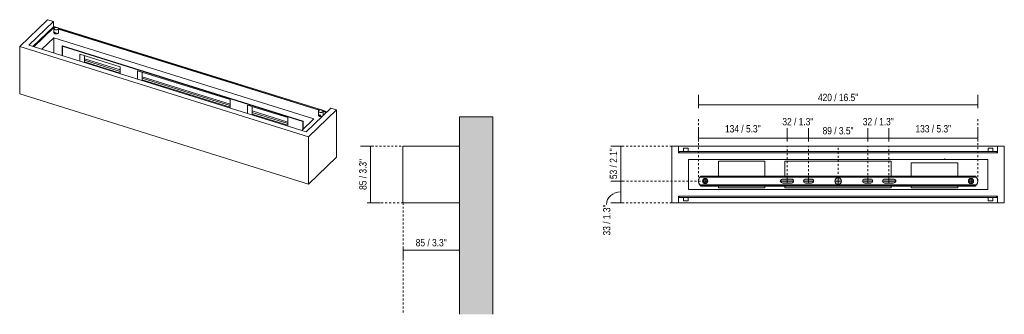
# Model space of a CAD drawing. Header units: millimetres. Extents: x -3409 to -1640, y 303 to 6876.
# Tile 1 of 2: x -3121 to -1640, y 303 to 746. Entities that reach past the tile are written whole.
import ezdxf

# ---------------------------------------------------------------- set-up
doc = ezdxf.new("R2010")
doc.units = ezdxf.units.MM
doc.linetypes.add('Dash', pattern=[6, 3, -3])
for name, color, linetype, lineweight in [('Cotas', 7, 'Continuous', 9), ('Cotas-5', 7, 'Continuous', 9), ('Elementos de detalle', 7, 'Continuous', 9), ('Lighthing Fixture Detail Wide Black', 7, 'Continuous', 20), ('Luminarias', 7, 'Continuous', 20), ('Muros', 7, 'Continuous', 9), ('Patrón de corte', 7, 'Continuous', 9), ('PREDETERMINADA_475', 7, 'Continuous', 9)]:
    doc.layers.add(name, color=color, linetype=linetype, lineweight=lineweight)
doc.layers.add('Lighthing Fixture Dim Grey Dash', color=7, linetype='Dash', lineweight=9, true_color=0xd2d2d2)
doc.layers.add('Lighthing Fixture Dim Grey SOL', color=7, linetype='Continuous', lineweight=9, true_color=0x5b5b5b)
doc.styles.add('Arial Narrow', font='ARIALN.TTF', dxfattribs={"height": 11})
doc.dimstyles.new('FARO_-_2_2mm_Arial_Narrow_mm_Inch_Left', dxfattribs={"dimscale": 304.8, "dimtxt": 11.257741, "dimasz": 0, "dimexe": 0.049213, "dimexo": 0.0625, "dimgap": 0.008202, "dimtad": 1, "dimdec": 0, "dimzin": 0, "dimdsep": 46, "dimtxsty": 'Arial Narrow', "dimblk1": 'NONE', "dimblk2": 'NONE', "dimsah": 1, "dimcen": 0.09, "dimadec": 0, "dimazin": 0, "dimtfac": 1, "dimtdec": 4, "dimtix": 1, "dimtmove": 0, "dimatfit": 3, "dimfxl": 0.016404, "dimfxlon": 1, "dimtvp": 1, "dimtolj": 1, "dimtzin": 0, "dimarcsym": 2})
doc.dimstyles.new('FARO_-_2_2mm_Arial_Narrow_mm_Inch_Left_1', dxfattribs={"dimscale": 304.8, "dimtxt": 11.257741, "dimasz": 0, "dimexe": 0.049213, "dimexo": 0.0625, "dimgap": 0.008202, "dimtad": 1, "dimdec": 0, "dimzin": 0, "dimdsep": 46, "dimtxsty": 'Arial Narrow', "dimblk1": 'NONE', "dimblk2": 'NONE', "dimsah": 1, "dimcen": 0.09, "dimadec": 0, "dimazin": 0, "dimtfac": 1, "dimtdec": 4, "dimtix": 1, "dimtmove": 2, "dimatfit": 3, "dimfxl": 0.016404, "dimfxlon": 1, "dimtvp": 1, "dimtolj": 1, "dimtzin": 0, "dimarcsym": 2})
doc.dimstyles.new('FARO_-_2_2mm_Arial_Narrow_mm_Inch_Left_2', dxfattribs={"dimscale": 304.8, "dimtxt": 11.257741, "dimasz": 0, "dimexe": 0.049213, "dimexo": 0.0625, "dimgap": 0.008202, "dimtad": 1, "dimdec": 0, "dimzin": 0, "dimdsep": 46, "dimtxsty": 'Arial Narrow', "dimblk1": 'NONE', "dimblk2": 'NONE', "dimsah": 1, "dimcen": 0.09, "dimadec": 0, "dimazin": 0, "dimtfac": 1, "dimtdec": 4, "dimtix": 1, "dimtmove": 1, "dimatfit": 3, "dimfxl": 0.016404, "dimfxlon": 1, "dimtvp": 1, "dimtolj": 1, "dimtzin": 0, "dimarcsym": 2})

# ---------------------------------------------------------------- blocks, each defined once
blk = doc.blocks.new('63422 - 63422 MILO 500 White wall lamp-633404-00 Isometrico PDF')
at = {"layer": 'Luminarias', "color": 9, "lineweight": 9, "true_color": 0xc0c0c0}
for p, q in [((-7509, 746.2), (-7551, 705.8)), ((-7537.4, 707.8), (-7500.3, 743.5)), ((-7509, 746.2), (-7500.3, 743.5)), ((-7500.3, 743.5), (-7500.3, 735.7)), ((-7499.9, 736.1), (-7531.3, 705.9)), ((-7495.3, 734.6), (-7499.9, 736.1)), ((-7499.7, 732.8), (-7499.7, 728.1)), ((-7097.2, 610.6), (-7493.7, 734.1)), ((-7492.7, 728.1), (-7492.7, 732.8)), ((-7551, 705.8), (-7116.5, 570.3)), ((-7551, 705.8), (-7551, 634.6)), ((-7120.2, 577.8), (-7537.4, 707.8)), ((-7116.5, 499.2), (-7551, 634.6)), ((-7083.1, 613.5), (-7120.2, 577.8)), ((-7116.5, 570.3), (-7074.4, 610.8)), ((-7101.6, 608.7), (-7101.6, 604)), ((-7088.9, 607.9), (-7095.7, 610.1)), ((-7094.6, 604), (-7094.6, 608.7)), ((-7083.1, 613.5), (-7074.4, 610.8)), ((-7074.4, 610.8), (-7074.4, 539.6)), ((-7116.5, 570.3), (-7116.5, 499.2)), ((-7074.4, 539.6), (-7116.5, 499.2))]:
    blk.add_line(p, q, dxfattribs=at)
at = {"layer": 'Luminarias', "color": 7, "lineweight": 9, "true_color": 0xefefef}
for p, q in [((-7500.3, 735.1), (-7530.8, 705.8)), ((-7529.9, 705.5), (-7499.9, 734.4)), ((-7500.3, 735.7), (-7500.3, 735.1)), ((-7499.8, 735), (-7500.3, 735.1)), ((-7499.9, 736.1), (-7499.9, 734.4)), ((-7499.9, 734.4), (-7499.8, 734.3)), ((-7498.2, 734.5), (-7499.8, 735)), ((-7499.7, 734.3), (-7498.8, 734)), ((-7499.7, 728.1), (-7499.7, 726.9)), ((-7498.6, 725.6), (-7499.2, 726)), ((-7497.9, 734.4), (-7498.2, 734.5)), ((-7492.8, 726.4), (-7493.1, 726)), ((-7099.9, 610.3), (-7492.7, 732.8)), ((-7492.7, 732.1), (-7100.7, 610)), ((-7492.7, 726.9), (-7492.7, 728.1)), ((-7492.7, 726.9), (-7492.7, 726.9)), ((-7517.8, 701.7), (-7499.6, 719.2)), ((-7499.6, 719.2), (-7108.5, 597.3)), ((-7499.6, 719.2), (-7499.6, 696)), ((-7497.1, 724.9), (-7496.5, 724.9)), ((-7496.5, 724.9), (-7496, 725)), ((-7487.1, 706.2), (-7486.6, 706.7)), ((-7125.2, 593.4), (-7487.1, 706.2)), ((-7487.1, 706.2), (-7487.1, 692.2)), ((-7486.6, 706.7), (-7124.6, 593.9)), ((-7089.7, 607.2), (-7094.6, 608.7)), ((-7094.6, 608.1), (-7090.2, 606.7)), ((-7108.5, 597.3), (-7126.7, 579.8)), ((-7125.2, 593.4), (-7124.6, 593.9)), ((-7125.2, 581.3), (-7125.2, 593.4)), ((-7124.6, 593.9), (-7124.6, 581.8)), ((-7101.6, 604), (-7101.6, 602.9)), ((-7100.5, 601.1), (-7100.1, 601)), ((-7094.6, 603.7), (-7094.6, 604)), ((-7094.6, 602.9), (-7094.6, 603.6))]:
    blk.add_line(p, q, dxfattribs=at)
at = {"layer": 'Luminarias', "color": 7, "lineweight": 9, "true_color": 0xfbfbfb}
for p, q in [((-7486.6, 692), (-7486.6, 706.7)), ((-7460.5, 683.9), (-7460.5, 694.4)), ((-7460.5, 694.4), (-7399.7, 675.5)), ((-7453.6, 692.3), (-7453.6, 681.7)), ((-7399.7, 675.5), (-7399.7, 664.9)), ((-7373.6, 656.8), (-7373.6, 669.4)), ((-7373.6, 669.4), (-7234.5, 626.1)), ((-7366.7, 667.3), (-7366.7, 654.6)), ((-7234.5, 626.1), (-7234.5, 613.4)), ((-7208.5, 605.3), (-7208.5, 618)), ((-7208.5, 618), (-7147.6, 599)), ((-7201.5, 615.8), (-7201.5, 603.1)), ((-7147.6, 599), (-7147.6, 586.3))]:
    blk.add_line(p, q, dxfattribs=at)
at = {"layer": 'Luminarias', "color": 9, "lineweight": 9, "true_color": 0xc0c0c0}
for points in [[(-7499.2, 733.7, 0), (-7499.5, 733.3, 0), (-7499.7, 732.8, 0), (-7499.5, 732.3, 0), (-7499.2, 731.8, 0), (-7498.6, 731.4, 0), (-7497.9, 731.1, 0), (-7497, 730.9, 0), (-7496.1, 730.9, 0), (-7495.2, 730.9, 0), (-7494.4, 731.1, 0), (-7493.7, 731.4, 0), (-7493.1, 731.8, 0)], [(-7493.1, 731.8, 0), (-7492.8, 732.3, 0), (-7492.7, 732.8, 0), (-7492.8, 733.3, 0), (-7493.1, 733.8, 0), (-7493.7, 734.1, 0), (-7494.4, 734.4, 0), (-7495.3, 734.6, 0), (-7496.2, 734.7, 0), (-7497.1, 734.6, 0), (-7497.9, 734.4, 0), (-7498.7, 734.1, 0), (-7499.2, 733.7, 0)], [(-7496, 726.7, 0), (-7496.5, 726.6, 0), (-7497.1, 726.5, 0), (-7497.6, 726.6, 0), (-7498.1, 726.7, 0), (-7498.6, 726.9, 0), (-7498.9, 727.1, 0), (-7499.1, 727.4, 0), (-7499.2, 727.6, 0)], [(-7101.2, 609.7, 0), (-7101.5, 609.2, 0), (-7101.6, 608.7, 0), (-7101.5, 608.2, 0), (-7101.2, 607.7, 0), (-7100.6, 607.4, 0), (-7099.9, 607, 0), (-7099, 606.9, 0), (-7098.1, 606.8, 0), (-7097.2, 606.9, 0), (-7096.4, 607.1, 0), (-7095.6, 607.4, 0), (-7095.1, 607.8, 0)], [(-7095.1, 607.8, 0), (-7094.7, 608.2, 0), (-7094.6, 608.7, 0), (-7094.8, 609.2, 0), (-7095.1, 609.7, 0), (-7095.7, 610.1, 0), (-7096.4, 610.4, 0), (-7097.2, 610.6, 0), (-7098.2, 610.6, 0), (-7099.1, 610.6, 0), (-7099.9, 610.4, 0), (-7100.6, 610.1, 0), (-7101.2, 609.7, 0)], [(-7098, 602.6, 0), (-7098.5, 602.5, 0), (-7099.1, 602.5, 0), (-7099.6, 602.5, 0), (-7100.1, 602.6, 0), (-7100.5, 602.8, 0), (-7100.9, 603, 0), (-7101.1, 603.3, 0), (-7101.2, 603.6, 0)]]:
    blk.add_polyline3d(points, dxfattribs=at)
at = {"layer": 'Luminarias', "color": 7, "lineweight": 9, "true_color": 0xefefef}
for points in [[(-7499.2, 726, 0), (-7499.5, 726.4, 0), (-7499.7, 726.9, 0), (-7499.7, 726.9, 0)], [(-7499.2, 726, 0), (-7499.1, 725.7, 0), (-7498.9, 725.4, 0), (-7498.6, 725.2, 0), (-7498.1, 725, 0), (-7497.6, 724.9, 0), (-7497.1, 724.9, 0)], [(-7493.1, 726, 0), (-7493.7, 725.6, 0), (-7494.4, 725.3, 0), (-7495.2, 725.1, 0), (-7496.1, 725, 0), (-7497, 725.1, 0), (-7497.9, 725.3, 0), (-7498.6, 725.6, 0)], [(-7492.7, 726.9, 0), (-7492.8, 726.4, 0), (-7492.8, 726.4, 0)], [(-7101.2, 601.9, 0), (-7101.5, 602.3, 0), (-7101.6, 602.8, 0), (-7101.6, 602.9, 0)], [(-7101.2, 601.9, 0), (-7101.1, 601.6, 0), (-7100.9, 601.4, 0), (-7100.6, 601.1, 0)], [(-7095.3, 601.7, 0), (-7095.6, 601.5, 0), (-7096.4, 601.2, 0), (-7097.2, 601, 0), (-7098.1, 600.9, 0), (-7099, 601, 0), (-7099.9, 601.2, 0), (-7100.6, 601.5, 0), (-7101.1, 601.9, 0)], [(-7100.1, 601, 0), (-7099.6, 600.8, 0), (-7099.3, 600.8, 0)], [(-7099.3, 600.8, 0), (-7099.1, 600.8, 0), (-7098.5, 600.8, 0), (-7098, 601, 0)], [(-7094.6, 602.9, 0), (-7094.7, 602.4, 0), (-7094.9, 602.1, 0)]]:
    blk.add_polyline3d(points, dxfattribs=at)
at = {"layer": 'PREDETERMINADA_475', "color": 7, "true_color": 0xf0f0f0}
for p, q in [((-7453.6, 687.5), (-7399.7, 670.7)), ((-7399.7, 670.7), (-7453.6, 687.5)), ((-7453.6, 685.4), (-7399.7, 668.6)), ((-7453.6, 685.4), (-7399.7, 668.6)), ((-7399.7, 666.1), (-7453.6, 682.9)), ((-7399.7, 666.1), (-7453.6, 682.9)), ((-7297.1, 633.5), (-7299.3, 633.6)), ((-7298.9, 633.7), (-7297.1, 633.5)), ((-7297.1, 633.5), (-7296.9, 633.4)), ((-7295, 632.3), (-7297.1, 633.5)), ((-7295.4, 632.6), (-7295.1, 632.3)), ((-7201.5, 609), (-7147.6, 592.2)), ((-7147.6, 592.2), (-7201.5, 609)), ((-7201.5, 606.9), (-7147.6, 590.1)), ((-7201.5, 606.9), (-7147.6, 590.1)), ((-7147.6, 587.6), (-7201.5, 604.4)), ((-7147.6, 587.6), (-7201.5, 604.4))]:
    blk.add_line(p, q, dxfattribs=at)
for points in [[(-7366.7, 660.4, 0), (-7294.7, 638, 0), (-7234.5, 619.2, 0)], [(-7234.5, 619.2, 0), (-7294.7, 638, 0), (-7366.7, 660.4, 0)], [(-7366.7, 658.3, 0), (-7296.3, 636.4, 0), (-7234.5, 617.2, 0)], [(-7366.7, 658.3, 0), (-7296.3, 636.4, 0), (-7234.5, 617.2, 0)], [(-7234.5, 614.7, 0), (-7297.1, 634.2, 0), (-7366.7, 655.9, 0)], [(-7234.5, 614.7, 0), (-7297.1, 634.2, 0), (-7366.7, 655.9, 0)]]:
    blk.add_polyline3d(points, dxfattribs=at)
blk = doc.blocks.new('63422 - 63422 MILO 500 White wall lamp-633404-Lateral_PDF')
at = {"layer": 'Luminarias'}
for p, q in [((-3354, 556.2), (-3269, 556.2)), ((-3354, 556.2), (-3354, 471.2)), ((-3269, 556.2), (-3269, 471.2)), ((-3269, 471.2), (-3354, 471.2))]:
    blk.add_line(p, q, dxfattribs=at)
blk = doc.blocks.new('63422 - 63422 MILO 500 White wall lamp-633404-Alzado_PDF Fixing')
at = {"layer": 'Luminarias'}
for p, q in [((6289.5, 556.2), (6279.5, 556.2)), ((6279.5, 556.2), (6279.5, 471.2)), ((6289.5, 546.2), (6289.5, 556.2)), ((6289.5, 556.2), (6769.5, 556.2)), ((6290.5, 548.2), (6768.5, 548.2)), ((6290.5, 548.2), (6290.5, 546.2)), ((6297, 553.2), (6297, 548.2)), ((6304, 553.2), (6297, 553.2)), ((6304, 548.2), (6304, 553.2)), ((6755, 553.2), (6755, 548.2)), ((6762, 553.2), (6755, 553.2)), ((6762, 548.2), (6762, 553.2)), ((6768.5, 548.2), (6768.5, 546.2)), ((6779.5, 556.2), (6769.5, 556.2)), ((6769.5, 556.2), (6769.5, 546.2)), ((6779.5, 471.2), (6779.5, 556.2)), ((6289.5, 546.2), (6769.5, 546.2)), ((6304.5, 491.2), (6304.5, 536.2)), ((6304.5, 536.2), (6754.5, 536.2)), ((6349.5, 511.2), (6349.5, 533.7)), ((6349.5, 533.7), (6419.5, 533.7)), ((6419.5, 533.7), (6419.5, 511.2)), ((6449.5, 511.2), (6449.5, 533.7)), ((6449.5, 533.7), (6609.5, 533.7)), ((6609.5, 533.7), (6609.5, 511.2)), ((6754.5, 536.2), (6754.5, 491.2)), ((6639.5, 511.2), (6639.5, 531.2)), ((6639.5, 531.2), (6709.5, 531.2)), ((6709.5, 531.2), (6709.5, 511.2)), ((6754.5, 491.2), (6304.5, 491.2)), ((6349.5, 493.7), (6349.5, 496.2)), ((6419.5, 493.7), (6349.5, 493.7)), ((6419.5, 496.2), (6419.5, 493.7)), ((6449.5, 493.7), (6449.5, 496.2)), ((6609.5, 493.7), (6449.5, 493.7)), ((6609.5, 496.2), (6609.5, 493.7)), ((6639.5, 493.7), (6639.5, 496.2)), ((6709.5, 493.7), (6639.5, 493.7)), ((6709.5, 496.2), (6709.5, 493.7)), ((6769.5, 481.2), (6289.5, 481.2)), ((6289.5, 471.2), (6289.5, 481.2)), ((6290.5, 481.2), (6290.5, 479.2)), ((6768.5, 479.2), (6290.5, 479.2)), ((6297, 479.2), (6297, 474.2)), ((6297, 474.2), (6304, 474.2)), ((6304, 474.2), (6304, 479.2)), ((6755, 479.2), (6755, 474.2)), ((6755, 474.2), (6762, 474.2)), ((6762, 474.2), (6762, 479.2)), ((6768.5, 481.2), (6768.5, 479.2)), ((6769.5, 481.2), (6769.5, 471.2)), ((6279.5, 471.2), (6289.5, 471.2)), ((6769.5, 471.2), (6289.5, 471.2)), ((6769.5, 471.2), (6779.5, 471.2))]:
    blk.add_line(p, q, dxfattribs=at)
for centre, start, end in [((6329.5, 503.7), 0, 180), ((6329.5, 503.7), 180, 0), ((6729.4, 503.7), 0, 180), ((6729.4, 503.7), 180, 0)]:
    blk.add_arc(centre, 4, start, end, dxfattribs=at)
at = {"layer": 'PREDETERMINADA_475', "flags": 128}
for points in [[(6321.4, 509.5), (6425.5, 509.5), (6529.5, 509.5), (6633.5, 509.5), (6737.6, 509.5)], [(6321.4, 509.5), (6425.5, 509.5), (6529.5, 509.5), (6633.5, 509.5), (6737.6, 509.5)], [(6736, 511.2), (6632.7, 511.2), (6529.5, 511.2), (6426.3, 511.2), (6323, 511.2)], [(6323, 511.2), (6323, 510.9), (6323, 510.6), (6323, 510.3), (6323, 510)], [(6323, 510), (6323, 510.3), (6323, 510.6), (6323, 510.9), (6323, 511.2)], [(6323, 511.2), (6426.3, 511.2), (6529.5, 511.2), (6632.7, 511.2), (6736, 511.2)], [(6323, 510), (6426.3, 510), (6529.5, 510), (6632.7, 510), (6736, 510)], [(6323, 510), (6426.3, 510), (6529.5, 510), (6632.7, 510), (6736, 510)], [(6736, 510), (6736, 510.3), (6736, 510.6), (6736, 510.9), (6736, 511.2)], [(6736, 510), (6736, 510.3), (6736, 510.6), (6736, 510.9), (6736, 511.2)], [(6737.6, 497.9), (6633.5, 497.9), (6529.5, 497.9), (6425.5, 497.9), (6321.4, 497.9)], [(6737.6, 497.9), (6633.5, 497.9), (6529.5, 497.9), (6425.5, 497.9), (6321.4, 497.9)], [(6323, 497.4), (6426.3, 497.4), (6529.5, 497.4), (6632.7, 497.4), (6736, 497.4)], [(6323, 497.4), (6426.3, 497.4), (6529.5, 497.4), (6632.7, 497.4), (6736, 497.4)], [(6323, 496.2), (6323, 496.5), (6323, 496.8), (6323, 497.1), (6323, 497.4)], [(6323, 497.4), (6323, 497.1), (6323, 496.8), (6323, 496.5), (6323, 496.2)], [(6736, 496.2), (6632.7, 496.2), (6529.5, 496.2), (6426.3, 496.2), (6323, 496.2)], [(6323, 496.2), (6426.3, 496.2), (6529.5, 496.2), (6632.7, 496.2), (6736, 496.2)], [(6736, 497.4), (6736, 497.1), (6736, 496.8), (6736, 496.5), (6736, 496.2)], [(6736, 497.4), (6736, 497.1), (6736, 496.8), (6736, 496.5), (6736, 496.2)]]:
    blk.add_lwpolyline(points, dxfattribs=at)
at = {"layer": 'PREDETERMINADA_475'}
for centre, radius, start, end in [((6329.2, 503.7), 9.75, 143.4965, 216.5035), ((6329.2, 503.7), 9.75, 143.4965, 180), ((6329.2, 503.7), 9.75, 143.4965, 180), ((6329.2, 503.7), 9.75, 180, 216.5035), ((6329.2, 503.7), 9.75, 180, 216.5035), ((6444.5, 503.7), 2, 114.7224, 180), ((6444.5, 503.7), 2, 130.3175, 229.6825), ((6444.5, 503.7), 2, 180, 245.2776), ((6446.5, 503.7), 3, 124.2889, 126.4428), ((6446.5, 503.7), 3, 124.3949, 126.4428), ((6446.5, 503.7), 3, 112.9175, 114.2952), ((6446.5, 503.7), 3, 112.9014, 114.2952), ((6459.5, 503.7), 3, 64.9712, 70.0288), ((6459.5, 503.7), 3, 19.9712, 25.0288), ((6480.5, 503.7), 3, 154.9712, 160.0288), ((6480.5, 503.7), 3, 109.9712, 115.0288), ((6489.5, 503.7), 3, 64.9712, 70.0288), ((6489.5, 503.7), 3, 19.9712, 25.0288), ((6529.5, 503.7), 5, 154.9712, 160.0288), ((6529.5, 503.7), 5, 109.9712, 115.0288), ((6529.5, 503.7), 5, 64.9712, 70.0288), ((6529.5, 503.7), 5, 19.9712, 25.0288), ((6569.5, 503.7), 3, 154.9712, 160.0288), ((6569.5, 503.7), 3, 109.9712, 115.0288), ((6578.5, 503.7), 3, 64.9712, 70.0288), ((6578.5, 503.7), 3, 19.9712, 25.0288), ((6599.5, 503.7), 3, 154.9712, 160.0288), ((6599.5, 503.7), 3, 109.9712, 115.0288), ((6612.5, 503.7), 3, 65.7048, 67.0825), ((6612.5, 503.7), 3, 65.7048, 67.0986), ((6612.5, 503.7), 3, 53.5572, 55.7111), ((6612.5, 503.7), 3, 53.5572, 55.6051), ((6614.5, 503.7), 2, 0, 65.2776), ((6614.5, 503.7), 2, 294.7224, 0), ((6614.5, 503.7), 2, 310.3175, 49.6825), ((6729.7, 503.7), 9.75, 323.4965, 36.5035), ((6729.7, 503.7), 9.75, 0, 36.5035), ((6729.7, 503.7), 9.75, 0, 36.5035), ((6729.7, 503.7), 9.75, 323.4965, 0), ((6729.7, 503.7), 9.75, 323.4965, 0), ((6446.5, 503.7), 3, 233.5572, 235.7111), ((6446.5, 503.7), 3, 233.5572, 235.6051), ((6446.5, 503.7), 3, 245.7048, 247.0825), ((6446.5, 503.7), 3, 245.7048, 247.0986), ((6459.5, 503.7), 3, 289.9712, 295.0288), ((6459.5, 503.7), 3, 334.9712, 340.0288), ((6480.5, 503.7), 3, 199.9712, 205.0288), ((6480.5, 503.7), 3, 244.9712, 250.0288), ((6489.5, 503.7), 3, 289.9712, 295.0288), ((6489.5, 503.7), 3, 334.9712, 340.0288), ((6529.5, 503.7), 5, 199.9712, 205.0288), ((6529.5, 503.7), 5, 244.9712, 250.0288), ((6529.5, 503.7), 5, 289.9712, 295.0288), ((6529.5, 503.7), 5, 334.9712, 340.0288), ((6569.5, 503.7), 3, 199.9712, 205.0288), ((6569.5, 503.7), 3, 244.9712, 250.0288), ((6578.5, 503.7), 3, 289.9712, 295.0288), ((6578.5, 503.7), 3, 334.9712, 340.0288), ((6599.5, 503.7), 3, 199.9712, 205.0288), ((6599.5, 503.7), 3, 244.9712, 250.0288), ((6612.5, 503.7), 3, 292.9175, 294.2952), ((6612.5, 503.7), 3, 292.9014, 294.2952), ((6612.5, 503.7), 3, 304.2889, 306.4428), ((6612.5, 503.7), 3, 304.3949, 306.4428)]:
    blk.add_arc(centre, radius, start, end, dxfattribs=at)
for points, knots in [([(6321.4, 509.5), (6321.6, 509.6), (6322, 509.7), (6322.4, 509.8), (6322.7, 509.9), (6322.9, 510), (6323, 510), (6323, 510)], [-1, -1, -1, -1, -0.75, -0.5, -0.375, -0.25, 0, 0, 0, 0]), ([(6323, 510), (6323, 510), (6322.9, 510), (6322.8, 509.9), (6322.6, 509.9), (6322.4, 509.8), (6322.2, 509.8), (6322, 509.7), (6321.7, 509.6), (6321.5, 509.5), (6321.4, 509.5)], [-1, -1, -1, -1, -0.8125, -0.6875, -0.5625, -0.46875, -0.375, -0.25, -0.125, 0, 0, 0, 0]), ([(6323, 511.2), (6323, 511.2), (6323, 511.2), (6322.9, 511.1), (6322.9, 511.1), (6322.8, 511), (6322.7, 510.9), (6322.6, 510.8), (6322.5, 510.7), (6322.4, 510.6), (6322.2, 510.5), (6322.1, 510.3), (6322, 510.2), (6322, 510.2)], [-1, -1, -1, -1, -0.875, -0.8125, -0.75, -0.6875, -0.625, -0.5625, -0.5, -0.4375, -0.375, -0.3125, -0.25, -0.25, -0.25, -0.25]), ([(6323, 511.2), (6323, 511.2), (6322.9, 511.1), (6322.7, 510.9), (6322.4, 510.6), (6322.1, 510.4), (6322, 510.2)], [-1, -1, -1, -1, -0.75, -0.625, -0.5, -0.25, -0.25, -0.25, -0.25]), ([(6737, 510.2), (6736.9, 510.4), (6736.6, 510.6), (6736.3, 510.9), (6736.1, 511.1), (6736, 511.2), (6736, 511.2)], [-0.75, -0.75, -0.75, -0.75, -0.5, -0.375, -0.25, 0, 0, 0, 0]), ([(6737, 510.2), (6737, 510.2), (6736.9, 510.3), (6736.8, 510.5), (6736.6, 510.6), (6736.5, 510.7), (6736.4, 510.8), (6736.3, 510.9), (6736.2, 511), (6736.1, 511.1), (6736.1, 511.1), (6736, 511.2), (6736, 511.2), (6736, 511.2)], [-0.75, -0.75, -0.75, -0.75, -0.6875, -0.625, -0.5625, -0.5, -0.4375, -0.375, -0.3125, -0.25, -0.1875, -0.125, 0, 0, 0, 0]), ([(6736, 510), (6736, 510), (6736.1, 510), (6736.3, 509.9), (6736.6, 509.8), (6737, 509.7), (6737.4, 509.6), (6737.6, 509.5)], [-1, -1, -1, -1, -0.75, -0.625, -0.5, -0.25, 0, 0, 0, 0]), ([(6737.6, 509.5), (6737.5, 509.5), (6737.3, 509.6), (6737, 509.7), (6736.8, 509.8), (6736.6, 509.8), (6736.4, 509.9), (6736.2, 509.9), (6736, 510), (6736, 510), (6736, 510)], [-1, -1, -1, -1, -0.875, -0.75, -0.625, -0.53125, -0.4375, -0.3125, -0.1875, 0, 0, 0, 0]), ([(6323, 497.4), (6323, 497.4), (6322.9, 497.4), (6322.7, 497.5), (6322.4, 497.5), (6322, 497.7), (6321.6, 497.8), (6321.4, 497.9)], [-1, -1, -1, -1, -0.75, -0.625, -0.5, -0.25, 0, 0, 0, 0]), ([(6321.4, 497.9), (6321.5, 497.9), (6321.7, 497.8), (6322, 497.7), (6322.2, 497.6), (6322.4, 497.5), (6322.6, 497.5), (6322.8, 497.4), (6322.9, 497.4), (6323, 497.4), (6323, 497.4)], [-1, -1, -1, -1, -0.875, -0.75, -0.625, -0.53125, -0.4375, -0.3125, -0.1875, 0, 0, 0, 0]), ([(6322, 497.2), (6322.1, 497), (6322.4, 496.7), (6322.7, 496.5), (6322.9, 496.3), (6323, 496.2), (6323, 496.2)], [-0.75, -0.75, -0.75, -0.75, -0.5, -0.375, -0.25, 0, 0, 0, 0]), ([(6322, 497.2), (6322, 497.2), (6322.1, 497.1), (6322.2, 496.9), (6322.4, 496.8), (6322.5, 496.7), (6322.6, 496.6), (6322.7, 496.5), (6322.8, 496.4), (6322.9, 496.3), (6322.9, 496.3), (6323, 496.2), (6323, 496.2), (6323, 496.2)], [-0.75, -0.75, -0.75, -0.75, -0.6875, -0.625, -0.5625, -0.5, -0.4375, -0.375, -0.3125, -0.25, -0.1875, -0.125, 0, 0, 0, 0]), ([(6737.6, 497.9), (6737.4, 497.8), (6737, 497.7), (6736.6, 497.5), (6736.3, 497.5), (6736.1, 497.4), (6736, 497.4), (6736, 497.4)], [-1, -1, -1, -1, -0.75, -0.5, -0.375, -0.25, 0, 0, 0, 0]), ([(6736, 497.4), (6736, 497.4), (6736, 497.4), (6736.2, 497.4), (6736.4, 497.5), (6736.6, 497.5), (6736.8, 497.6), (6737, 497.7), (6737.3, 497.8), (6737.5, 497.9), (6737.6, 497.9)], [-1, -1, -1, -1, -0.8125, -0.6875, -0.5625, -0.46875, -0.375, -0.25, -0.125, 0, 0, 0, 0]), ([(6736, 496.2), (6736, 496.2), (6736, 496.2), (6736.1, 496.3), (6736.1, 496.3), (6736.2, 496.4), (6736.3, 496.5), (6736.4, 496.6), (6736.5, 496.7), (6736.6, 496.8), (6736.8, 496.9), (6736.9, 497.1), (6737, 497.2), (6737, 497.2)], [-1, -1, -1, -1, -0.875, -0.8125, -0.75, -0.6875, -0.625, -0.5625, -0.5, -0.4375, -0.375, -0.3125, -0.25, -0.25, -0.25, -0.25]), ([(6736, 496.2), (6736, 496.2), (6736.1, 496.3), (6736.3, 496.5), (6736.6, 496.7), (6736.9, 497), (6737, 497.2)], [-1, -1, -1, -1, -0.75, -0.625, -0.5, -0.25, -0.25, -0.25, -0.25])]:
    blk.add_open_spline(points, degree=3, knots=knots, dxfattribs=at)
blk = doc.blocks.new('DIMBLOCK2-Lateral_PDF')
at = {"layer": 'Cotas-5', "color": 251, "true_color": 0x5b5b5b}
for p, q in [((-2593.5, 556.2), (-2608.5, 556.2)), ((-2593.5, 556.2), (-2593.5, 471.2)), ((-2593.5, 556.2), (-2588.5, 556.2)), ((-2593.5, 471.2), (-2598.5, 471.2)), ((-2593.5, 471.2), (-2578.5, 471.2))]:
    blk.add_line(p, q, dxfattribs=at)
at = {"layer": 'Cotas-5', "color": 0, "insert": (-2610.3, 490.4), "char_height": 11, "width": 55.967, "attachment_point": 1, "rotation": 90, "line_spacing_factor": 0.974696, "style": 'Arial Narrow'}
blk.add_mtext('85 / 3.3"', dxfattribs=at)
blk = doc.blocks.new('_None')
blk = doc.blocks.new('DIMBLOCK3-Lateral_PDF')
at = {"layer": 'Cotas-5', "color": 251, "true_color": 0x5b5b5b}
for p, q in [((-2544.4, 399.9), (-2544.4, 404.9)), ((-2544.4, 399.9), (-2459.4, 399.9)), ((-2544.4, 399.9), (-2544.4, 384.9)), ((-2459.4, 399.9), (-2459.4, 404.9)), ((-2459.4, 399.9), (-2459.4, 384.9))]:
    blk.add_line(p, q, dxfattribs=at)
at = {"layer": 'Cotas-5', "color": 0, "insert": (-2525.3, 416.6), "char_height": 11, "width": 55.967, "attachment_point": 1, "line_spacing_factor": 0.974696, "style": 'Arial Narrow'}
blk.add_mtext('85 / 3.3"', dxfattribs=at)
blk = doc.blocks.new('DIMBLOCK4-Alzado_PDF Fixing')
at = {"layer": 'Cotas-5', "color": 251, "true_color": 0x5b5b5b}
for p, q in [((-2100, 568.2), (-2100, 583.2)), ((-1966.5, 568.2), (-1966.5, 583.2)), ((-2100, 568.2), (-1966.5, 568.2)), ((-2100, 568.2), (-2100, 563.2)), ((-1966.5, 568.2), (-1966.5, 563.2))]:
    blk.add_line(p, q, dxfattribs=at)
at = {"layer": 'Cotas-5', "color": 0, "insert": (-2060.1, 587.8), "char_height": 11, "width": 64.33, "attachment_point": 1, "line_spacing_factor": 0.974696, "style": 'Arial Narrow'}
blk.add_mtext('134 / 5.3"', dxfattribs=at)
blk = doc.blocks.new('DIMBLOCK5-Alzado_PDF Fixing')
at = {"layer": 'Cotas-5', "color": 251, "true_color": 0x5b5b5b}
for p, q in [((-1966.5, 568.2), (-1966.5, 583.2)), ((-1934.5, 568.2), (-1934.5, 583.2)), ((-1966.5, 568.2), (-1934.5, 568.2)), ((-1966.5, 568.2), (-1966.5, 563.2)), ((-1934.5, 568.2), (-1934.5, 563.2))]:
    blk.add_line(p, q, dxfattribs=at)
at = {"layer": 'Cotas-5', "color": 0, "insert": (-1973.8, 598.5), "char_height": 11, "width": 55.967, "attachment_point": 1, "line_spacing_factor": 0.974696, "style": 'Arial Narrow'}
blk.add_mtext('32 / 1.3"', dxfattribs=at)
blk = doc.blocks.new('DIMBLOCK6-Alzado_PDF Fixing')
at = {"layer": 'Cotas-5', "color": 251, "true_color": 0x5b5b5b}
for p, q in [((-1934.5, 568.2), (-1934.5, 583.2)), ((-1845.5, 568.2), (-1845.5, 583.2)), ((-1934.5, 568.2), (-1845.5, 568.2)), ((-1934.5, 568.2), (-1934.5, 563.2)), ((-1845.5, 568.2), (-1845.5, 563.2))]:
    blk.add_line(p, q, dxfattribs=at)
at = {"layer": 'Cotas-5', "color": 0, "insert": (-1913.3, 584.9), "char_height": 11, "width": 55.967, "attachment_point": 1, "line_spacing_factor": 0.974696, "style": 'Arial Narrow'}
blk.add_mtext('89 / 3.5"', dxfattribs=at)
blk = doc.blocks.new('DIMBLOCK7-Alzado_PDF Fixing')
at = {"layer": 'Cotas-5', "color": 251, "true_color": 0x5b5b5b}
for p, q in [((-1845.5, 568.2), (-1845.5, 583.2)), ((-1813.5, 568.2), (-1813.5, 583.2)), ((-1845.5, 568.2), (-1813.5, 568.2)), ((-1845.5, 568.2), (-1845.5, 563.2)), ((-1813.5, 568.2), (-1813.5, 563.2))]:
    blk.add_line(p, q, dxfattribs=at)
at = {"layer": 'Cotas-5', "color": 0, "insert": (-1852.8, 598.5), "char_height": 11, "width": 55.967, "attachment_point": 1, "line_spacing_factor": 0.974696, "style": 'Arial Narrow'}
blk.add_mtext('32 / 1.3"', dxfattribs=at)
blk = doc.blocks.new('DIMBLOCK8-Alzado_PDF Fixing')
at = {"layer": 'Cotas-5', "color": 251, "true_color": 0x5b5b5b}
for p, q in [((-1813.5, 568.2), (-1813.5, 583.2)), ((-1680, 568.2), (-1680, 583.2)), ((-1813.5, 568.2), (-1680, 568.2)), ((-1813.5, 568.2), (-1813.5, 563.2)), ((-1680, 568.2), (-1680, 563.2))]:
    blk.add_line(p, q, dxfattribs=at)
at = {"layer": 'Cotas-5', "color": 0, "insert": (-1773.6, 587.8), "char_height": 11, "width": 64.33, "attachment_point": 1, "line_spacing_factor": 0.974696, "style": 'Arial Narrow'}
blk.add_mtext('133 / 5.3"', dxfattribs=at)
blk = doc.blocks.new('DIMBLOCK9-Alzado_PDF Fixing')
at = {"layer": 'Cotas-5', "color": 251, "true_color": 0x5b5b5b}
for p, q in [((-2216.8, 556.2), (-2231.8, 556.2)), ((-2216.8, 556.2), (-2216.8, 503.7)), ((-2216.8, 556.2), (-2211.8, 556.2)), ((-2216.8, 503.7), (-2231.8, 503.7)), ((-2216.8, 503.7), (-2211.8, 503.7))]:
    blk.add_line(p, q, dxfattribs=at)
at = {"layer": 'Cotas-5', "color": 0, "insert": (-2233.5, 506.6), "char_height": 11, "width": 55.967, "attachment_point": 1, "rotation": 90, "line_spacing_factor": 0.974696, "style": 'Arial Narrow'}
blk.add_mtext('53 / 2.1"', dxfattribs=at)
blk = doc.blocks.new('DIMBLOCK10-Alzado_PDF Fixing')
at = {"layer": 'Cotas-5', "color": 251, "true_color": 0x5b5b5b}
for p, q in [((-2216.8, 503.7), (-2231.8, 503.7)), ((-2216.8, 503.7), (-2216.8, 471.2)), ((-2216.8, 503.7), (-2211.8, 503.7)), ((-2216.8, 471.2), (-2231.8, 471.2)), ((-2216.8, 471.2), (-2211.8, 471.2))]:
    blk.add_line(p, q, dxfattribs=at)
blk.add_ellipse((-2216.8, 468.5), major_axis=(-21.6, 0), ratio=0.878541, start_param=4.712389, end_param=6.283185, dxfattribs=at)
at = {"layer": 'Cotas-5', "color": 0, "insert": (-2243.6, 421.9), "char_height": 11, "width": 55.967, "attachment_point": 1, "rotation": 90, "line_spacing_factor": 0.974696, "style": 'Arial Narrow'}
blk.add_mtext('33 / 1.3"', dxfattribs=at)
blk = doc.blocks.new('DIMBLOCK11-Alzado_PDF Fixing')
at = {"layer": 'Cotas-5', "color": 251, "true_color": 0x5b5b5b}
for p, q in [((-2100, 618.2), (-2100, 633.2)), ((-1680, 618.2), (-1680, 633.2)), ((-2100, 618.2), (-1680, 618.2)), ((-2100, 618.2), (-2100, 613.2)), ((-1680, 618.2), (-1680, 613.2))]:
    blk.add_line(p, q, dxfattribs=at)
at = {"layer": 'Cotas-5', "color": 0, "insert": (-1920.3, 634.9), "char_height": 11, "width": 72.693, "attachment_point": 1, "line_spacing_factor": 0.974696, "style": 'Arial Narrow'}
blk.add_mtext('420 / 16.5"', dxfattribs=at)

msp = doc.modelspace()

# ---------------------------------------------------------------- hatches: boundary and pattern name
at = {"layer": 'Elementos de detalle', "true_color": 0xc0c0c0}
h = msp.add_hatch(color=9, dxfattribs=at)
h.paths.add_polyline_path([(-1890, 498.7), (-1888.7, 498.9), (-1887.5, 499.4), (-1886.5, 500.2), (-1885.7, 501.2), (-1885.2, 502.4), (-1885, 503.7), (-1885.2, 505), (-1885.7, 506.2), (-1886.5, 507.2), (-1887.5, 508), (-1888.9, 508.5), (-1890, 508.7), (-1891.3, 508.5), (-1892.5, 508), (-1893.5, 507.2), (-1894.3, 506.2), (-1894.8, 505), (-1895, 503.7), (-1894.8, 502.4), (-1894.3, 501.2), (-1893.5, 500.2), (-1892.5, 499.4), (-1891.3, 498.9)])
h.paths.add_polyline_path([(-1690, 500.7), (-1689.3, 500.8), (-1688.5, 501.1), (-1687.9, 501.6), (-1687.4, 502.2), (-1687.1, 502.9), (-1687, 503.7), (-1687.2, 504.6), (-1687.4, 505.2), (-1687.9, 505.8), (-1688.5, 506.3), (-1689.3, 506.6), (-1690, 506.7), (-1690.8, 506.6), (-1691.5, 506.3), (-1692.2, 505.8), (-1692.6, 505.2), (-1692.9, 504.5), (-1693, 503.7), (-1692.9, 502.9), (-1692.6, 502.2), (-1692.2, 501.6), (-1691.5, 501.1), (-1690.8, 500.8)])
h.paths.add_polyline_path([(-2090, 500.7), (-2089.2, 500.8), (-2088.5, 501.1), (-2087.8, 501.6), (-2087.4, 502.2), (-2087.1, 502.9), (-2087, 503.7), (-2087.1, 504.5), (-2087.4, 505.2), (-2087.9, 505.8), (-2088.5, 506.3), (-2089.2, 506.6), (-2090, 506.7), (-2090.8, 506.6), (-2091.5, 506.3), (-2092.1, 505.8), (-2092.6, 505.2), (-2092.9, 504.5), (-2093, 503.7), (-2092.9, 502.9), (-2092.6, 502.2), (-2092.1, 501.6), (-2091.5, 501.1), (-2090.6, 500.8)])
h.paths.add_polyline_path([(-1938.6, 500.7), (-1930, 500.7), (-1929.2, 500.8), (-1928.5, 501.1), (-1927.9, 501.6), (-1927.4, 502.2), (-1927.1, 502.9), (-1927, 503.7), (-1927.2, 504.6), (-1927.4, 505.2), (-1927.9, 505.8), (-1928.5, 506.3), (-1929.2, 506.6), (-1930, 506.7), (-1939, 506.7), (-1939.8, 506.6), (-1940.5, 506.3), (-1941.1, 505.8), (-1941.6, 505.2), (-1941.9, 504.5), (-1942, 503.7), (-1941.9, 502.9), (-1941.6, 502.2), (-1941.1, 501.6), (-1940.5, 501.1), (-1939.8, 500.8), (-1939, 500.7)])
h.paths.add_polyline_path([(-1807, 500.7), (-1806.4, 500.7), (-1805.8, 500.9), (-1805.3, 501.2), (-1804.8, 501.6), (-1804.3, 501.8), (-1803.9, 502.1), (-1803.6, 502.4), (-1803.3, 502.9), (-1803.2, 503.4), (-1803.2, 504), (-1803.4, 504.6), (-1803.6, 504.9), (-1803.9, 505.3), (-1804.3, 505.6), (-1804.8, 505.8), (-1805.3, 506.2), (-1806, 506.5), (-1806.4, 506.6), (-1807, 506.7), (-1820, 506.7), (-1820.8, 506.6), (-1821.5, 506.3), (-1822.1, 505.8), (-1822.6, 505.2), (-1822.9, 504.5), (-1823, 503.7), (-1822.9, 502.9), (-1822.6, 502.2), (-1822.1, 501.6), (-1821.5, 501.1), (-1820.8, 500.8), (-1820, 500.7), (-1811.5, 500.7)])
h.paths.add_polyline_path([(-1850, 500.7), (-1841, 500.7), (-1840.2, 500.8), (-1839.5, 501.1), (-1838.9, 501.6), (-1838.4, 502.2), (-1838.1, 502.9), (-1838, 503.7), (-1838.2, 504.6), (-1838.4, 505.2), (-1838.9, 505.8), (-1839.5, 506.3), (-1840.2, 506.6), (-1841, 506.7), (-1850.2, 506.7), (-1850.8, 506.6), (-1851.5, 506.3), (-1852.1, 505.8), (-1852.6, 505.2), (-1852.9, 504.5), (-1853, 503.7), (-1852.9, 502.9), (-1852.6, 502.2), (-1852.1, 501.6), (-1851.5, 501.1), (-1850.8, 500.8), (-1850.2, 500.7)])
h.paths.add_polyline_path([(-1960, 500.7), (-1959.2, 500.8), (-1958.5, 501.1), (-1957.9, 501.6), (-1957.4, 502.2), (-1957.1, 502.9), (-1957, 503.7), (-1957.2, 504.6), (-1957.4, 505.2), (-1957.9, 505.8), (-1958.5, 506.3), (-1959.2, 506.6), (-1960, 506.7), (-1973, 506.7), (-1973.6, 506.6), (-1974.2, 506.5), (-1974.7, 506.2), (-1975.1, 505.8), (-1975.6, 505.6), (-1976.1, 505.3), (-1976.4, 504.9), (-1976.7, 504.5), (-1976.8, 504), (-1976.8, 503.4), (-1976.7, 502.9), (-1976.4, 502.4), (-1976.1, 502.1), (-1975.6, 501.8), (-1975.1, 501.6), (-1974.7, 501.2), (-1974.2, 500.9), (-1973.6, 500.7), (-1973, 500.7), (-1960.7, 500.7)])
at = {"layer": 'Patrón de corte', "true_color": 0xe8e8e8}
msp.add_hatch(color=254, dxfattribs=at).paths.add_polyline_path([(-2459.4, 303.4), (-2409.4, 303.4), (-2409.4, 600), (-2459.4, 600), (-2459.4, 460.2)])

# ---------------------------------------------------------------- linework, layer by layer
at = {"layer": 'Lighthing Fixture Detail Wide Black'}
for p, q in [((-1729.6, 537.8), (-1729.6, 537)), ((-1960, 506.7), (-1973, 506.7)), ((-1930, 506.7), (-1939, 506.7)), ((-1841, 506.7), (-1850, 506.7)), ((-1807, 506.7), (-1820, 506.7)), ((-1973, 500.7), (-1960, 500.7)), ((-1939, 500.7), (-1930, 500.7)), ((-1850, 500.7), (-1841, 500.7)), ((-1820, 500.7), (-1807, 500.7))]:
    msp.add_line(p, q, dxfattribs=at)
for centre, radius, start, end in [((-2090, 503.7), 3, 0, 180), ((-2090, 503.7), 3, 180, 360), ((-1974.7, 503.7), 2.14, 102.0462, 257.9538), ((-1973, 503.7), 3, 90, 135.7068), ((-1960, 503.7), 3, 270, 90), ((-1939, 503.7), 3, 90, 270), ((-1930, 503.7), 3, 270, 90), ((-1890, 503.7), 5, 90, 270), ((-1890, 503.7), 5, 270, 90), ((-1850, 503.7), 3, 90, 270), ((-1841, 503.7), 3, 270, 90), ((-1820, 503.7), 3, 90, 270), ((-1807, 503.7), 3, 44.2932, 90), ((-1805.3, 503.7), 2.14, 282.0462, 77.9538), ((-1690, 503.7), 3, 0, 180), ((-1690, 503.7), 3, 180, 360), ((-1973, 503.7), 3, 224.2932, 270), ((-1807, 503.7), 3, 270, 315.7068)]:
    msp.add_arc(centre, radius, start, end, dxfattribs=at)
at = {"layer": 'Lighthing Fixture Dim Grey Dash'}
for p, q in [((-2100, 503.7), (-2100, 598.7)), ((-1680, 503.7), (-1680, 598.7)), ((-2541, 556.2), (-2591, 556.2)), ((-2140, 556.2), (-2215, 556.2)), ((-1966.5, 506.7), (-1966.5, 555.1)), ((-1934.5, 506.7), (-1934.5, 555.1)), ((-1890, 508.7), (-1890, 555.1)), ((-1845.5, 506.7), (-1845.5, 555.1)), ((-1813.5, 506.7), (-1813.5, 555.1)), ((-2091.1, 503.7), (-2214, 503.7)), ((-2544.4, 471.2), (-2594.4, 471.2)), ((-2544.4, 471.2), (-2544.4, 411.2)), ((-2459.4, 471.2), (-2459.4, 401.2)), ((-2140, 471.2), (-2210, 471.2)), ((-2544.4, 411.2), (-2544.4, 303.4))]:
    msp.add_line(p, q, dxfattribs=at)
at = {"layer": 'Lighthing Fixture Dim Grey SOL'}
for p, q in [((-2087, 503.7), (-2093, 503.7)), ((-2090, 506.7), (-2090, 500.7)), ((-1957, 503.7), (-1976.8, 503.7)), ((-1966.5, 506.7), (-1966.5, 500.7)), ((-1927, 503.7), (-1942, 503.7)), ((-1934.5, 506.7), (-1934.5, 500.7)), ((-1885, 503.7), (-1895, 503.7)), ((-1890, 498.7), (-1890, 508.7)), ((-1838, 503.7), (-1853, 503.7)), ((-1845.5, 506.7), (-1845.5, 500.7)), ((-1823, 503.7), (-1803, 503.7)), ((-1813.5, 506.7), (-1813.5, 500.7)), ((-1687, 503.7), (-1693, 503.7)), ((-1690, 506.7), (-1690, 500.7))]:
    msp.add_line(p, q, dxfattribs=at)
at = {"layer": 'Muros'}
for p, q in [((-2459.4, 600), (-2459.4, 556.2)), ((-2409.4, 600), (-2459.4, 600)), ((-2409.4, 303.4), (-2409.4, 600)), ((-2459.4, 471.2), (-2459.4, 303.4))]:
    msp.add_line(p, q, dxfattribs=at)

# ---------------------------------------------------------------- block references
at = {"layer": 'Luminarias', "color": 9, "lineweight": 9, "true_color": 0xc0c0c0}
msp.add_blockref('63422 - 63422 MILO 500 White wall lamp-633404-00 Isometrico PDF', (4430, 0), dxfattribs=at)
at = {"layer": 'Luminarias'}
for name, p in [('63422 - 63422 MILO 500 White wall lamp-633404-Lateral_PDF', (809.5, 0)), ('63422 - 63422 MILO 500 White wall lamp-633404-Alzado_PDF Fixing', (-8419.5, 0))]:
    msp.add_blockref(name, p, dxfattribs=at)

# ---------------------------------------------------------------- dimensions: what is measured, and where the dimension line sits
at = {"layer": 'Cotas', "color": 251, "true_color": 0x5b5b5b}
for base, p1, p2, override, picture, middle in [((-1680, 618.2), (-2100, 613.2), (-1680, 613.2), {"dimpost": '<>', "dimfxl": 419.956367}, 'DIMBLOCK11-Alzado_PDF Fixing', (-1890, 627.8)), ((-1845.5, 568.2), (-1934.5, 563.2), (-1845.5, 563.2), {"dimpost": '<>', "dimfxl": 89}, 'DIMBLOCK6-Alzado_PDF Fixing', (-1890, 577.8)), ((-2459.4, 399.9), (-2544.4, 404.9), (-2459.4, 404.9), {"dimpost": '<>', "dimfxl": 85}, 'DIMBLOCK3-Lateral_PDF', (-2501.9, 409.5))]:
    dim = msp.add_linear_dim(base=base, p1=p1, p2=p2, dimstyle='FARO_-_2_2mm_Arial_Narrow_mm_Inch_Left', override=override, dxfattribs=at)
    dim.commit()
    dim.dimension.update_dxf_attribs({"geometry": picture, "text_midpoint": middle})
for base, p1, p2, override, picture, middle in [((-1934.5, 568.2), (-1966.5, 563.2), (-1934.5, 563.2), {"dimpost": '<>', "dimfxl": 32}, 'DIMBLOCK5-Alzado_PDF Fixing', (-1945.8, 591.2)), ((-1813.5, 568.2), (-1845.5, 563.2), (-1813.5, 563.2), {"dimpost": '<>', "dimfxl": 32}, 'DIMBLOCK7-Alzado_PDF Fixing', (-1824.8, 591.2)), ((-1966.4966, 568.1861), (-2100.0003, 563.1861), (-1966.4966, 563.1861), {"dimpost": '<>', "dimfxl": 133.503692}, 'DIMBLOCK4-Alzado_PDF Fixing', (-2027.8876, 580.4811)), ((-1680.0439, 568.1861), (-1813.4966, 563.1861), (-1680.0439, 563.1861), {"dimpost": '<>', "dimfxl": 133.452674}, 'DIMBLOCK8-Alzado_PDF Fixing', (-1741.4094, 580.4811))]:
    dim = msp.add_linear_dim(base=base, p1=p1, p2=p2, dimstyle='FARO_-_2_2mm_Arial_Narrow_mm_Inch_Left_1', override=override, dxfattribs=at)
    dim.commit()
    dim.dimension.update_dxf_attribs({"geometry": picture, "text_midpoint": middle, "dimtype": 160})
for base, p1, p2, override, picture, middle in [((-2593.5, 471.2), (-2588.5, 556.2), (-2598.5, 471.2), {"dimpost": '<>', "dimfxl": 85.586214}, 'DIMBLOCK2-Lateral_PDF', (-2603.2, 513.7)), ((-2216.7512992, 503.6891429), (-2211.7512992, 556.1891429), (-2211.7512992, 503.6891429), {"dimpost": '<>', "dimfxl": 52.5}, 'DIMBLOCK9-Alzado_PDF Fixing', (-2226.3720359, 529.9391429))]:
    dim = msp.add_linear_dim(base=base, p1=p1, p2=p2, angle=90, dimstyle='FARO_-_2_2mm_Arial_Narrow_mm_Inch_Left', override=override, dxfattribs=at)
    dim.commit()
    dim.dimension.update_dxf_attribs({"geometry": picture, "text_midpoint": middle})
dim = msp.add_linear_dim(base=(-2216.7512992, 471.1891429), p1=(-2211.7512992, 503.6891429), p2=(-2211.7512992, 471.1891429), angle=90, dimstyle='FARO_-_2_2mm_Arial_Narrow_mm_Inch_Left_2', override={"dimpost": '<>', "dimfxl": 32.5}, dxfattribs=at)
dim.commit()
dim.dimension.update_dxf_attribs({"geometry": 'DIMBLOCK10-Alzado_PDF Fixing', "text_midpoint": (-2236.2677972, 449.8350326), "dimtype": 160, "text_rotation": 90})

doc.saveas('drawing.dxf')
